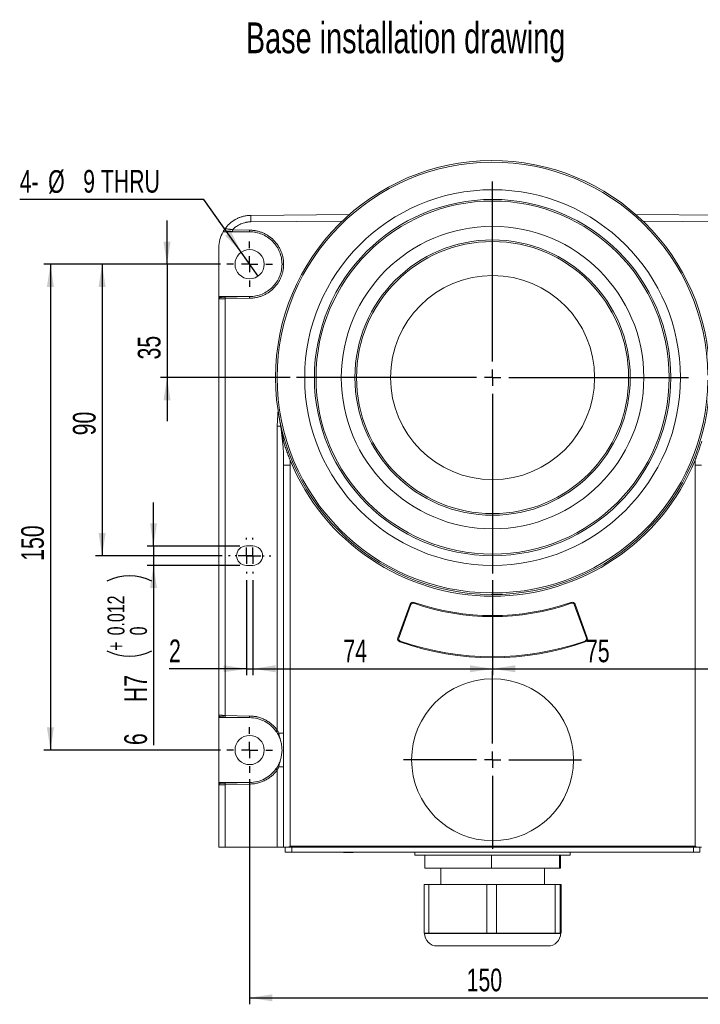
# Model space of a CAD drawing. Header units: millimetres. Extents: x 75 to 243, y 33 to 185.
# Tile 1 of 2: x 75 to 180, y 33 to 185. Entities that reach past the tile are written whole.
import ezdxf

# ---------------------------------------------------------------- set-up
doc = ezdxf.new("R2010")
doc.units = ezdxf.units.MM
doc.layers.add('图框', color=7, linetype='Continuous')
doc.styles.add('SLDTEXTSTYLE0', font='TXT', dxfattribs={"width": 0.7})
doc.dimstyles.new('SLDDIMSTYLE0', dxfattribs={"dimtxt": 3.5, "dimasz": 3.5, "dimexe": 0, "dimexo": 0.0625, "dimgap": 0.875, "dimtad": 0, "dimtih": 1, "dimtoh": 1, "dimlfac": 2, "dimrnd": 1e-09, "dimzin": 12, "dimdsep": 46, "dimtxsty": 'SLDTEXTSTYLE0', "dimblk1": 'NONE', "dimsah": 1, "dimcen": 0, "dimadec": 0, "dimazin": 3, "dimtfac": 1, "dimtmove": 0, "dimatfit": 3, "dimldrblk": 'NONE', "dimfxl": 0, "dimfrac": 2, "dimtolj": 1, "dimtzin": 12, "dimarcsym": 0})
doc.dimstyles.new('SLDDIMSTYLE1', dxfattribs={"dimtxt": 3.5, "dimasz": 3.5, "dimexe": 0, "dimexo": 0.0625, "dimgap": 0.875, "dimtad": 2, "dimlfac": 2, "dimrnd": 1e-09, "dimzin": 12, "dimdsep": 46, "dimtxsty": 'SLDTEXTSTYLE0', "dimsah": 1, "dimcen": 0.09, "dimadec": 0, "dimazin": 3, "dimtfac": 1, "dimtmove": 0, "dimatfit": 0, "dimfxl": 0, "dimfrac": 2, "dimtolj": 1, "dimtzin": 12, "dimarcsym": 0})
doc.dimstyles.new('SLDDIMSTYLE2', dxfattribs={"dimtxt": 3.5, "dimasz": 3.5, "dimexe": 0, "dimexo": 0.0625, "dimgap": 0.875, "dimtad": 2, "dimlfac": 2, "dimrnd": 1e-09, "dimzin": 12, "dimdsep": 46, "dimtxsty": 'SLDTEXTSTYLE0', "dimsah": 1, "dimcen": 0.09, "dimadec": 0, "dimazin": 3, "dimtfac": 1, "dimtofl": 0, "dimtmove": 0, "dimatfit": 3, "dimfxl": 0, "dimfrac": 2, "dimtolj": 1, "dimtzin": 12, "dimarcsym": 0})
doc.dimstyles.new('SLDDIMSTYLE3', dxfattribs={"dimtxt": 3.5, "dimasz": 3.5, "dimexe": 0, "dimexo": 0.0625, "dimgap": 0.875, "dimtad": 2, "dimdec": 3, "dimlfac": 2, "dimrnd": 1e-09, "dimzin": 12, "dimdsep": 46, "dimtxsty": 'SLDTEXTSTYLE0', "dimsah": 1, "dimcen": 0.09, "dimadec": 0, "dimazin": 3, "dimtol": 1, "dimtp": 0.012, "dimtfac": 1, "dimtdec": 3, "dimtmove": 0, "dimatfit": 0, "dimfxl": 0, "dimfrac": 2, "dimtolj": 1, "dimarcsym": 0})

# ---------------------------------------------------------------- blocks, each defined once
blk = doc.blocks.new('*D2')
at = {"layer": '图框', "color": 7}
for p, q in [((103.58, 157.21), (75.14, 157.21)), ((109.33, 149.06), (103.58, 157.21)), ((111.93, 145.37), (109.33, 149.06))]:
    blk.add_line(p, q, dxfattribs=at)
blk.add_solid([(109.33, 149.06), (107.75, 152.23), (106.87, 151.61)], dxfattribs=at)
at = {"layer": '图框', "color": 7, "char_height": 3.5, "attachment_point": 1, "style": 'SLDTEXTSTYLE0'}
for s, insert in [('4-', (75.14, 161.76, 27.52)), ('%%c', (79.53, 161.73, 27.52)), ('9 THRU', (84.94, 161.76, 27.52))]:
    blk.add_mtext(s, dxfattribs=dict(at, insert=insert))
blk = doc.blocks.new('_NONE')
blk = doc.blocks.new('*D3')
at = {"layer": '图框', "color": 7}
for p, q in [((97.88, 147.21), (97.88, 153.94)), ((106.12, 147.21), (96.88, 147.21)), ((97.88, 147.21), (97.88, 129.71)), ((116.88, 129.71), (96.88, 129.71)), ((97.88, 129.71), (97.88, 122.98))]:
    blk.add_line(p, q, dxfattribs=at)
for points in [[(97.88, 147.21), (98.42, 150.71), (97.34, 150.71)], [(97.88, 129.71), (97.34, 126.21), (98.42, 126.21)]]:
    blk.add_solid(points, dxfattribs=at)
at = {"layer": '图框', "color": 7, "insert": (93.37, 132.51, 27.52), "char_height": 3.5, "attachment_point": 1, "rotation": 90, "style": 'SLDTEXTSTYLE0'}
blk.add_mtext('35', dxfattribs=at)
blk = doc.blocks.new('*D4')
at = {"layer": '图框', "color": 7}
for p, q in [((106.12, 147.21), (86.86, 147.21)), ((87.86, 147.21), (87.86, 102.21)), ((106.38, 102.21), (86.86, 102.21))]:
    blk.add_line(p, q, dxfattribs=at)
for points in [[(87.86, 147.21), (87.32, 143.71), (88.4, 143.71)], [(87.86, 102.21), (88.4, 105.71), (87.32, 105.71)]]:
    blk.add_solid(points, dxfattribs=at)
at = {"layer": '图框', "color": 7, "insert": (83.35, 120.8, 27.52), "char_height": 3.5, "attachment_point": 1, "rotation": 90, "style": 'SLDTEXTSTYLE0'}
blk.add_mtext('90', dxfattribs=at)
blk = doc.blocks.new('*D5')
at = {"layer": '图框', "color": 7}
for p, q in [((106.12, 147.21), (78.88, 147.21)), ((79.88, 147.21), (79.88, 72.21)), ((106.12, 72.21), (78.88, 72.21))]:
    blk.add_line(p, q, dxfattribs=at)
for points in [[(79.88, 147.21), (79.34, 143.71), (80.42, 143.71)], [(79.88, 72.21), (80.42, 75.71), (79.34, 75.71)]]:
    blk.add_solid(points, dxfattribs=at)
at = {"layer": '图框', "color": 7, "insert": (75.37, 101.43, 27.52), "char_height": 3.5, "attachment_point": 1, "rotation": 90, "style": 'SLDTEXTSTYLE0'}
blk.add_mtext('150', dxfattribs=at)
blk = doc.blocks.new('*D6')
at = {"layer": '图框', "color": 7}
for p, q in [((95.79, 103.71), (95.79, 110.44)), ((109.13, 103.71), (94.79, 103.71)), ((95.79, 103.71), (95.79, 100.71)), ((109.13, 100.71), (94.79, 100.71)), ((95.79, 100.71), (95.79, 72.98))]:
    blk.add_line(p, q, dxfattribs=at)
for centre, start, end in [((92.08, 91.34), 63.4349, 116.5651), ((92.08, 94.46), 243.4349, 296.5651)]:
    blk.add_arc(centre, 7.76, start, end, dxfattribs=at)
for points in [[(95.79, 103.71), (96.33, 107.21), (95.26, 107.21)], [(95.79, 100.71), (95.26, 97.21), (96.33, 97.21)]]:
    blk.add_solid(points, dxfattribs=at)
at = {"layer": '图框', "color": 7, "attachment_point": 1, "rotation": 90, "style": 'SLDTEXTSTYLE0'}
for s, insert, char_height in [('0.012', (88.69, 89.92, 27.52), 2.625), ('0', (92.16, 89.92, 27.52), 2.62), ('+', (88.69, 87.52, 27.52), 2.62), ('H7', (91.28, 79.6, 27.52), 3.5), ('6', (91.28, 72.98, 27.52), 3.5)]:
    blk.add_mtext(s, dxfattribs=dict(at, insert=insert, char_height=char_height))
blk = doc.blocks.new('*D7')
at = {"layer": '图框', "color": 7}
for p, q in [((110.13, 98.46), (110.13, 83.76)), ((111.13, 98.46), (111.13, 83.76)), ((110.13, 84.76), (98.19, 84.76)), ((110.13, 84.76), (111.13, 84.76)), ((111.13, 84.76), (117.86, 84.76))]:
    blk.add_line(p, q, dxfattribs=at)
for points in [[(110.13, 84.76), (106.63, 85.3), (106.63, 84.22)], [(111.13, 84.76), (114.63, 84.22), (114.63, 85.3)]]:
    blk.add_solid(points, dxfattribs=at)
at = {"layer": '图框', "color": 7, "insert": (98.19, 89.27, 27.52), "char_height": 3.5, "attachment_point": 1, "style": 'SLDTEXTSTYLE0'}
blk.add_mtext('2', dxfattribs=at)
blk = doc.blocks.new('*D8')
at = {"layer": '图框', "color": 7}
for p, q in [((110.63, 67.71), (110.63, 32.96)), ((185.63, 67.71), (185.63, 32.96)), ((110.63, 33.96), (185.63, 33.96))]:
    blk.add_line(p, q, dxfattribs=at)
for points in [[(110.63, 33.96), (114.13, 33.42), (114.13, 34.5)], [(185.63, 33.96), (182.13, 34.5), (182.13, 33.42)]]:
    blk.add_solid(points, dxfattribs=at)
at = {"layer": '图框', "color": 7, "insert": (144.13, 38.47, 27.52), "char_height": 3.5, "attachment_point": 1, "style": 'SLDTEXTSTYLE0'}
blk.add_mtext('150', dxfattribs=at)
blk = doc.blocks.new('*D10')
at = {"layer": '图框', "color": 7}
for p, q in [((111.13, 98.46), (111.13, 83.76)), ((148.13, 98.46), (148.13, 83.76)), ((111.13, 84.76), (148.13, 84.76))]:
    blk.add_line(p, q, dxfattribs=at)
for points in [[(111.13, 84.76), (114.63, 84.22), (114.63, 85.3)], [(148.13, 84.76), (144.63, 85.3), (144.63, 84.22)]]:
    blk.add_solid(points, dxfattribs=at)
at = {"layer": '图框', "color": 7, "insert": (125.1, 89.27, 27.52), "char_height": 3.5, "attachment_point": 1, "style": 'SLDTEXTSTYLE0'}
blk.add_mtext('74', dxfattribs=at)
blk = doc.blocks.new('*D11')
at = {"layer": '图框', "color": 7}
for p, q in [((148.13, 98.46), (148.13, 83.76)), ((185.63, 98.46), (185.63, 83.76)), ((148.13, 84.76), (185.63, 84.76))]:
    blk.add_line(p, q, dxfattribs=at)
for points in [[(148.13, 84.76), (151.63, 84.22), (151.63, 85.3)], [(185.63, 84.76), (182.13, 85.3), (182.13, 84.22)]]:
    blk.add_solid(points, dxfattribs=at)
at = {"layer": '图框', "color": 7, "insert": (162.55, 89.27, 27.52), "char_height": 3.5, "attachment_point": 1, "style": 'SLDTEXTSTYLE0'}
blk.add_mtext('75', dxfattribs=at)
blk = doc.blocks.new('SW_CENTERMARKSYMBOL_0')
at = {"layer": '图框', "color": 0}
for p, q in [((0, 2.5), (0, 30.25)), ((-2.5, 0), (-30.25, 0)), ((0, 0), (-1.25, 0)), ((0, 0), (0, 1.25)), ((0, 0), (0, -1.25)), ((0, 0), (1.25, 0)), ((2.5, 0), (30.25, 0)), ((0, -2.5), (0, -30.25))]:
    blk.add_line(p, q, dxfattribs=at)
blk = doc.blocks.new('SW_CENTERMARKSYMBOL_1')
at = {"layer": '图框', "color": 0}
for p, q in [((0, 2.5), (0, 13.75)), ((-2.5, 0), (-13.75, 0)), ((0, 0), (-1.25, 0)), ((0, 0), (0, 1.25)), ((0, 0), (0, -1.25)), ((0, 0), (1.25, 0)), ((2.5, 0), (13.75, 0)), ((0, -2.5), (0, -13.75))]:
    blk.add_line(p, q, dxfattribs=at)
blk = doc.blocks.new('SW_CENTERMARKSYMBOL_2')
at = {"layer": '图框', "color": 0}
for p, q in [((0, 2.5), (0, 3.51)), ((-2.5, 0), (-3.51, 0)), ((0, 0), (-1.25, 0)), ((0, 0), (0, 1.25)), ((0, 0), (0, -1.25)), ((0, 0), (1.25, 0)), ((2.5, 0), (3.51, 0)), ((0, -2.5), (0, -3.51))]:
    blk.add_line(p, q, dxfattribs=at)
blk = doc.blocks.new('SW_CENTERMARKSYMBOL_4')
at = {"layer": '图框', "color": 0}
for p, q in [((0, 2.5), (0, 3.51)), ((-2.5, 0), (-3.51, 0)), ((0, 0), (-1.25, 0)), ((0, 0), (0, 1.25)), ((0, 0), (0, -1.25)), ((0, 0), (1.25, 0)), ((2.5, 0), (3.51, 0)), ((0, -2.5), (0, -3.51))]:
    blk.add_line(p, q, dxfattribs=at)
blk = doc.blocks.new('SW_CENTERMARKSYMBOL_7')
at = {"layer": '图框', "color": 0}
for p, q in [((0, 2.5), (0, 2.75)), ((-2.5, 0), (-2.75, 0)), ((0, 0), (-1.25, 0)), ((0, 0), (0, 1.25)), ((0, 0), (0, -1.25)), ((0, 0), (1.25, 0)), ((2.5, 0), (2.75, 0)), ((0, -2.5), (0, -2.75))]:
    blk.add_line(p, q, dxfattribs=at)
blk = doc.blocks.new('SW_CENTERMARKSYMBOL_8')
at = {"layer": '图框', "color": 0}
for p, q in [((0, 2.5), (0, 2.75)), ((-2.5, 0), (-2.75, 0)), ((0, 0), (-1.25, 0)), ((0, 0), (0, 1.25)), ((0, 0), (0, -1.25)), ((0, 0), (1.25, 0)), ((2.5, 0), (2.75, 0)), ((0, -2.5), (0, -2.75))]:
    blk.add_line(p, q, dxfattribs=at)

msp = doc.modelspace()

# ---------------------------------------------------------------- linework, layer by layer
at = {"color": 8, "linetype": 'Continuous', "lineweight": 15}
for p, q in [((125.03167, 153.88064), (110.82531, 153.75666)), ((185.43003, 153.75666), (171.3276, 153.87973)), ((114.89512, 122.21337), (115.02764, 124.82818)), ((115.42546, 122.21337), (114.89512, 122.21337)), ((137.62767, 43.91337), (158.62767, 43.91337))]:
    msp.add_line(p, q, dxfattribs=at)
at = {"color": 7, "linetype": 'Continuous', "lineweight": 15}
for p, q in [((110.83404, 154.75662), (126.02728, 154.88921)), ((170.22805, 154.88921), (185.4213, 154.75662)), ((106.56846, 152.21337), (110.6275, 152.21337)), ((107.97799, 152.28275), (110.62767, 152.21337)), ((107.98018, 152.53267), (110.62662, 152.46336)), ((105.87767, 142.21337), (105.87767, 149.75681)), ((115.8733, 147.21337), (115.62767, 147.21337)), ((105.87767, 77.21337), (105.87767, 142.21337)), ((105.91846, 142.21337), (105.87767, 142.21337)), ((105.91846, 142.21337), (105.91846, 141.84625)), ((110.6275, 142.21337), (105.91846, 142.21337)), ((110.62767, 142.21337), (106.85803, 142.11466)), ((110.62662, 141.96337), (106.86022, 141.86474)), ((106.86022, 77.56199), (106.86022, 141.86474)), ((114.89512, 75.26527), (114.89512, 122.21337)), ((115.87767, 116.21568), (115.87767, 57.21337)), ((115.87767, 116.21568), (116.87767, 116.21568)), ((116.87767, 57.36336), (116.87767, 116.21568)), ((179.37767, 116.21568), (179.37767, 57.36336)), ((179.37767, 116.21568), (180.37767, 116.21568)), ((110.12767, 103.71337), (111.12767, 103.71337)), ((111.12767, 100.71337), (110.12767, 100.71337)), ((135.38857, 94.71297), (133.50731, 89.54425)), ((135.52952, 94.66167), (133.64826, 89.49295)), ((135.52952, 94.66167), (135.38857, 94.71297)), ((135.97369, 94.87243), (136.0231, 95.01406)), ((160.23224, 95.01406), (160.28164, 94.87243)), ((160.86677, 94.71297), (160.72582, 94.66167)), ((162.60708, 89.49295), (160.72582, 94.66167)), ((162.74803, 89.54425), (160.86677, 94.71297)), ((133.64826, 89.49295), (133.50731, 89.54425)), ((133.8613, 89.04298), (133.81165, 88.90143)), ((162.39404, 89.04298), (162.44369, 88.90143)), ((162.60708, 89.49295), (162.74803, 89.54425)), ((105.91846, 77.58049), (105.91846, 77.21337)), ((106.86022, 77.56199), (110.62985, 77.4633)), ((105.87767, 67.21337), (105.87767, 77.21337)), ((105.91846, 77.21337), (110.6275, 77.21337)), ((106.85803, 77.31208), (110.62767, 77.21337)), ((115.87767, 74.81891), (115.12392, 74.81891)), ((114.89512, 57.21337), (114.89512, 69.16147)), ((115.12392, 69.60783), (115.87767, 69.60783)), ((105.87767, 57.21337), (105.87767, 67.21337)), ((105.91846, 67.21337), (105.91846, 66.84625)), ((110.6275, 67.21337), (105.91846, 67.21337)), ((110.62767, 67.21337), (106.85803, 67.11466)), ((110.62985, 66.96343), (106.86022, 66.86474)), ((106.86022, 57.21337), (106.86022, 66.86474)), ((106.86022, 57.21337), (105.87767, 57.21337)), ((114.89512, 57.21337), (106.86022, 57.21337)), ((115.87767, 57.21337), (114.89512, 57.21337)), ((116.66429, 57.21337), (115.87767, 57.21337)), ((116.12767, 57.21337), (116.12767, 56.46337)), ((116.12767, 56.46337), (117.12767, 56.46337)), ((179.59105, 57.21337), (116.66429, 57.21337)), ((179.37767, 57.36336), (116.87767, 57.36336)), ((117.12767, 56.46337), (117.12767, 57.21337)), ((117.12767, 56.46337), (179.12767, 56.46337)), ((125.12767, 56.41337), (125.12767, 56.46337)), ((125.12767, 56.41337), (126.62767, 56.41337)), ((126.62767, 56.46337), (126.62767, 56.41337)), ((136.12767, 56.46337), (136.12767, 55.96337)), ((160.12767, 55.96337), (160.12767, 56.46337)), ((179.12767, 57.21337), (179.12767, 56.46337)), ((179.12767, 56.46337), (180.12767, 56.46337)), ((180.37767, 57.21337), (179.59105, 57.21337)), ((180.12767, 57.21337), (180.12767, 56.46337)), ((136.12767, 55.96337), (137.6583, 55.96337)), ((137.6583, 55.96337), (147.97179, 55.96337)), ((137.6583, 55.96337), (137.6583, 53.96337)), ((147.97179, 55.96337), (158.44116, 55.96337)), ((147.97179, 53.96337), (147.97179, 55.96337)), ((158.44116, 55.96337), (160.12767, 55.96337)), ((158.44116, 53.96337), (158.44116, 55.96337)), ((158.59703, 53.96337), (158.59703, 55.96337)), ((147.97179, 53.96337), (137.6583, 53.96337)), ((140.12767, 53.96337), (140.12767, 51.46337)), ((158.44116, 53.96337), (147.97179, 53.96337)), ((156.12767, 51.46337), (156.12767, 53.96337)), ((158.59703, 53.96337), (158.44116, 53.96337)), ((137.56106, 43.96337), (137.56106, 51.46337)), ((138.29412, 51.46337), (137.56106, 51.46337)), ((138.29412, 43.96337), (138.29412, 51.46337)), ((147.22587, 51.46337), (138.29412, 51.46337)), ((147.22587, 43.96337), (147.22587, 51.46337)), ((148.72574, 51.46337), (147.22587, 51.46337)), ((148.72574, 43.96337), (148.72574, 51.46337)), ((157.79248, 51.46337), (148.72574, 51.46337)), ((157.79248, 43.96337), (157.79248, 51.46337)), ((158.55929, 51.46337), (157.79248, 51.46337)), ((158.55929, 43.96337), (158.55929, 51.46337)), ((158.69428, 51.46337), (158.55929, 51.46337)), ((158.69428, 43.96337), (158.69428, 51.46337)), ((137.56106, 43.96337), (138.29412, 43.96337)), ((137.62767, 43.96337), (137.62767, 43.91337)), ((138.29412, 43.96337), (142.75999, 43.96337)), ((142.75999, 43.96337), (147.22587, 43.96337)), ((147.22587, 43.96337), (148.72574, 43.96337)), ((148.72574, 43.96337), (153.25911, 43.96337)), ((153.25911, 43.96337), (157.79248, 43.96337)), ((157.79248, 43.96337), (158.55929, 43.96337)), ((158.55929, 43.96337), (158.62678, 43.96337)), ((158.62678, 43.96337), (158.69428, 43.96337)), ((158.62767, 43.91337), (158.62767, 43.96337))]:
    msp.add_line(p, q, dxfattribs=at)
for centre, radius in [((148.12767, 129.71337), 29), ((148.12767, 129.71337), 27.5), ((148.12767, 129.71337), 27.25), ((148.12767, 129.71337), 23.35), ((148.12767, 129.71337), 21.25), ((148.12767, 129.71337), 21), ((110.62767, 147.21337), 2.25524), ((148.12767, 129.71337), 15.75679), ((148.12767, 70.71337), 12.5), ((110.62767, 72.21337), 2.25524)]:
    msp.add_circle(centre, radius, dxfattribs=at)
for centre, radius, start, end in [((148.12767, 129.71337), 33.5, 0.6413841, 359.3586159), ((148.12767, 129.71337), 33.25, 0.6462067, 359.3537933), ((125.15935, 154.13156), 14.33894, 177.5015813, 181.4982112), ((110.87767, 149.75681), 5, 150.5731999, 180), ((111.56477, 152.37644), 3.588, 177.5045078, 181.4962544), ((110.4408, 142.02098), 3.58399, 178.5023569, 182.4985851), ((75.87767, 116.21568), 40, 0, 10.5819667), ((75.87767, 116.21568), 40.13397, 5.2246731, 7.4241143), ((148.12767, 129.71337), 33.75, 202.1592704, 337.8407296), ((110.12767, 102.21337), 1.5, 90, 270), ((111.12767, 102.21337), 1.5, 270, 90), ((135.85841, 94.54196), 0.5, 70.769094, 160), ((135.85841, 94.54196), 0.35, 70.769094, 160), ((148.12767, 129.71337), 36.9, 250.769094, 289.230906), ((148.12767, 129.71337), 36.75, 250.769094, 289.230906), ((160.39692, 94.54196), 0.5, 20, 109.230906), ((160.39692, 94.54196), 0.35, 20, 109.230906), ((133.97715, 89.37325), 0.5, 160, 250.6701414), ((133.97715, 89.37325), 0.35, 160, 250.6701414), ((148.12767, 129.71337), 43.25, 250.6701414, 289.3298586), ((148.12767, 129.71337), 43.1, 250.6701414, 289.3298586), ((162.27818, 89.37325), 0.35, 289.3298586, 20), ((162.27818, 89.37325), 0.5, 289.3298586, 20), ((110.44085, 77.40575), 3.58404, 177.5014363, 181.4976254), ((118.36436, 70.30453), 6.05348, 124.9666003, 127.2995345), ((118.36436, 74.12221), 6.05348, 232.7004655, 235.0333997), ((110.44085, 67.02099), 3.58404, 178.5023746, 182.4985637), ((139.57767, 43.91337), 1.95, 180, 270), ((156.67767, 43.91337), 1.95, 270, 0)]:
    msp.add_arc(centre, radius, start, end, dxfattribs=at)
for points, knots in [([(106.52275, 152.21337), (106.5495, 152.25978), (106.60334, 152.35318), (106.69031, 152.49074), (106.78255, 152.62723), (106.88052, 152.76216), (106.98417, 152.89533), (107.09357, 153.02644), (107.20875, 153.15521), (107.32972, 153.28135), (107.45649, 153.40456), (107.58904, 153.52453), (107.72736, 153.64096), (107.8714, 153.75351), (108.0211, 153.86187), (108.1764, 153.96572), (108.33123, 154.06104), (108.48842, 154.1502), (108.65116, 154.23506), (108.82938, 154.31953), (109.02353, 154.40202), (109.23391, 154.48079), (109.46077, 154.55394), (109.70417, 154.61944), (109.96405, 154.6752), (110.24013, 154.71855), (110.53188, 154.74865), (110.73179, 154.75392), (110.83404, 154.75662)], [0, 0, 0, 0, 0.030654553, 0.061691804, 0.093111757, 0.124914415, 0.157099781, 0.189667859, 0.22261865, 0.255952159, 0.289668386, 0.323767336, 0.35824901, 0.39311341, 0.428360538, 0.463990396, 0.500002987, 0.53239389, 0.567397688, 0.605014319, 0.645243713, 0.688085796, 0.733540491, 0.781607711, 0.83228737, 0.885579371, 0.941483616, 1, 1, 1, 1]), ([(110.82531, 153.75666), (110.78147, 153.75585), (110.6939, 153.75423), (110.56284, 153.74639), (110.43229, 153.73458), (110.30224, 153.71841), (110.1727, 153.698), (109.9555, 153.65645), (109.65369, 153.57766), (109.27707, 153.43745), (108.91605, 153.26033), (108.61421, 153.0724), (108.36666, 152.88794), (108.16611, 152.71837), (108.04224, 152.59465), (107.98018, 152.53267)], [0, 0, 0, 0, 0.041369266, 0.082636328, 0.123845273, 0.165040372, 0.206265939, 0.247566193, 0.373671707, 0.500026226, 0.62612675, 0.752480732, 0.834880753, 0.917268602, 1, 1, 1, 1]), ([(106.52275, 152.21337), (106.5231, 152.21337), (106.52381, 152.21338), (106.52952, 152.21339), (106.5387, 152.21339), (106.55134, 152.21338), (106.56275, 152.21337), (106.56846, 152.21337)], [0, 0, 0, 0, 0.198361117, 0.397753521, 0.597970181, 0.798793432, 1, 1, 1, 1]), ([(106.88321, 152.69837), (106.855, 152.65931), (106.79859, 152.5812), (106.71838, 152.46091), (106.64114, 152.33858), (106.5927, 152.25512), (106.56846, 152.21337)], [0, 0, 0, 0, 0.249835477, 0.499639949, 0.74962456, 1, 1, 1, 1]), ([(106.88319, 152.69838), (106.87669, 152.68874), (106.86365, 152.66937), (106.84962, 152.63716), (106.84017, 152.6036), (106.83434, 152.55774), (106.83977, 152.49951), (106.86605, 152.43469), (106.90945, 152.37966), (106.96487, 152.33932), (107.02975, 152.31239), (107.07591, 152.30803), (107.10023, 152.30574)], [0, 0, 0, 0, 0.062848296, 0.126202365, 0.189223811, 0.25104614, 0.375739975, 0.500987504, 0.624639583, 0.750221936, 0.868423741, 1, 1, 1, 1]), ([(106.88323, 152.69835), (106.89083, 152.6973), (106.90614, 152.69518), (106.93548, 152.69114), (106.96955, 152.68641), (107.00867, 152.68093), (107.07239, 152.67197), (107.17141, 152.65804), (107.31146, 152.63763), (107.46822, 152.61441), (107.62852, 152.58959), (107.80134, 152.56245), (107.91718, 152.54316), (107.98018, 152.53267)], [0, 0, 0, 0, 0.048908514, 0.098536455, 0.148824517, 0.199705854, 0.251108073, 0.373138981, 0.501083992, 0.621470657, 0.750874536, 0.86453322, 1, 1, 1, 1]), ([(107.10023, 152.30574), (107.13878, 152.30473), (107.1925, 152.30332), (107.31985, 152.29999), (107.39315, 152.29807), (107.5495, 152.29397), (107.63331, 152.29178), (107.8034, 152.28732), (107.89002, 152.28505), (107.97799, 152.28275)], [0, 0, 0, 0, 0.25, 0.25, 0.5, 0.5, 0.75, 0.75, 1, 1, 1, 1]), ([(110.62662, 152.46336), (110.62647, 152.45179), (110.62619, 152.42862), (110.62591, 152.39462), (110.62574, 152.36229), (110.62568, 152.33252), (110.6257, 152.30602), (110.62579, 152.28319), (110.62593, 152.26417), (110.62611, 152.24885), (110.62632, 152.23694), (110.62653, 152.22805), (110.62676, 152.22172), (110.62699, 152.21749), (110.62721, 152.21493), (110.62743, 152.21359), (110.62759, 152.21344), (110.62767, 152.21336)], [0, 0, 0, 0, 0.088408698, 0.177031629, 0.264750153, 0.350481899, 0.433248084, 0.512224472, 0.5867703, 0.656434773, 0.720945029, 0.780181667, 0.834148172, 0.882939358, 0.926712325, 0.965661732, 1, 1, 1, 1]), ([(110.62662, 152.46336), (110.68009, 152.46285), (110.78692, 152.46182), (110.94688, 152.45413), (111.10636, 152.44192), (111.26534, 152.42477), (111.42383, 152.40279), (111.69614, 152.35654), (112.07891, 152.26622), (112.56766, 152.09922), (113.04447, 151.88193), (113.66142, 151.5212), (114.36331, 150.95104), (114.93288, 150.24898), (115.29327, 149.63183), (115.51019, 149.15513), (115.67698, 148.66604), (115.77938, 148.23138), (115.83733, 147.85276), (115.86764, 147.53383), (115.87142, 147.32031), (115.8733, 147.21337)], [0, 0, 0, 0, 0.019473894, 0.038906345, 0.058315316, 0.077718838, 0.097134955, 0.116581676, 0.178305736, 0.240118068, 0.304411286, 0.368796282, 0.500030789, 0.631261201, 0.695545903, 0.759928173, 0.821638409, 0.88344871, 0.922258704, 0.961060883, 1, 1, 1, 1]), ([(110.62767, 152.21336), (111.28227, 152.21329), (111.93643, 152.08328), (113.14573, 151.58225), (113.70043, 151.21173), (114.62597, 150.28608), (114.99662, 149.73147), (115.49751, 148.5221), (115.62767, 147.86799), (115.62767, 147.21337)], [0, 0, 0, 0, 0.25, 0.25, 0.5, 0.5, 0.75, 0.75, 1, 1, 1, 1]), ([(115.8733, 147.21337), (115.87282, 147.15989), (115.87186, 147.05306), (115.86427, 146.89309), (115.85216, 146.7336), (115.83511, 146.57461), (115.81323, 146.41611), (115.76715, 146.14378), (115.67707, 145.76094), (115.51038, 145.27209), (115.2934, 144.79514), (114.93304, 144.17796), (114.36331, 143.4757), (113.66162, 142.9057), (113.0447, 142.54492), (112.56815, 142.3277), (112.07916, 142.16061), (111.64457, 142.05794), (111.26599, 141.99975), (110.94707, 141.96923), (110.73356, 141.96533), (110.62662, 141.96337)], [0, 0, 0, 0, 0.019471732, 0.038901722, 0.058307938, 0.077708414, 0.097121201, 0.116564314, 0.178279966, 0.240084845, 0.304371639, 0.368751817, 0.49998223, 0.631216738, 0.695506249, 0.759894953, 0.821612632, 0.883431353, 0.922247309, 0.961055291, 1, 1, 1, 1]), ([(115.62767, 147.21337), (115.62767, 146.55875), (115.49751, 145.90463), (114.99662, 144.69527), (114.62597, 144.14065), (113.70043, 143.21501), (113.14573, 142.84448), (111.93643, 142.34345), (111.28227, 142.21344), (110.62767, 142.21337)], [0, 0, 0, 0, 0.25, 0.25, 0.5, 0.5, 0.75, 0.75, 1, 1, 1, 1]), ([(106.17737, 142.09683), (106.16562, 142.09611), (106.14224, 142.09468), (106.10811, 142.08721), (106.07577, 142.07611), (106.046, 142.06151), (106.01937, 142.04417), (105.98647, 142.01671), (105.95184, 141.97392), (105.92383, 141.91246), (105.92024, 141.86815), (105.91846, 141.84625)], [0, 0, 0, 0, 0.0884970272, 0.17618051, 0.2621138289, 0.3453928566, 0.425204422, 0.5008738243, 0.6673314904, 0.8355806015, 1, 1, 1, 1]), ([(106.86022, 141.86474), (106.83582, 141.86426), (106.78751, 141.86332), (106.7163, 141.86195), (106.64736, 141.86064), (106.581, 141.85938), (106.51743, 141.85818), (106.45685, 141.85703), (106.39941, 141.85594), (106.3452, 141.8549), (106.29431, 141.85392), (106.24677, 141.853), (106.2026, 141.85213), (106.16176, 141.85132), (106.12421, 141.85056), (106.0899, 141.84986), (106.05872, 141.84921), (106.03058, 141.84862), (106.00537, 141.84808), (105.98295, 141.8476), (105.96317, 141.84718), (105.94594, 141.84681), (105.93094, 141.8465), (105.92257, 141.84633), (105.91846, 141.84625)], [0, 0, 0, 0, 0.057816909, 0.114456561, 0.169918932, 0.224203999, 0.277311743, 0.329242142, 0.37999518, 0.429570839, 0.477969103, 0.525189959, 0.571233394, 0.616099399, 0.659787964, 0.702299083, 0.743632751, 0.783788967, 0.822767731, 0.860569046, 0.897192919, 0.932639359, 0.96690838, 1, 1, 1, 1]), ([(106.85803, 142.11466), (106.71242, 142.11084), (106.56824, 142.10707), (106.32788, 142.10077), (106.23291, 142.09829), (106.17737, 142.09683)], [0, 0, 0, 0, 0.5, 0.5, 1, 1, 1, 1]), ([(110.62662, 141.96337), (110.62647, 141.97521), (110.62617, 141.99852), (110.62583, 142.03221), (110.62558, 142.06353), (110.62544, 142.09209), (110.62539, 142.11761), (110.62543, 142.13995), (110.62564, 142.17311), (110.6263, 142.2047), (110.62722, 142.21336), (110.62767, 142.21337), (110.62767, 142.21337)], [0, 0, 0, 0, 0.090636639, 0.178338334, 0.263104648, 0.34493516, 0.42382947, 0.499787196, 0.572807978, 0.804026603, 0.999854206, 1, 1, 1, 1]), ([(116.87048, 116.98346), (116.77212, 117.22498), (116.67711, 117.46626), (116.4934, 117.94891), (116.4047, 118.19027), (116.2334, 118.67325), (116.15065, 118.91537), (115.99233, 119.39607), (115.91663, 119.63508), (115.8449, 119.87034)], [0, 0, 0, 0, 0.25, 0.25, 0.5, 0.5, 0.75, 0.75, 1, 1, 1, 1]), ([(180.41044, 119.87034), (180.33859, 119.63468), (180.263, 119.39607), (180.10524, 118.91703), (180.02302, 118.67641), (179.8518, 118.19349), (179.7626, 117.95068), (179.57829, 117.4664), (179.48313, 117.22476), (179.38486, 116.98346)], [0, 0, 0, 0, 0.25, 0.25, 0.5, 0.5, 0.75, 0.75, 1, 1, 1, 1]), ([(105.91846, 77.58049), (105.9257, 77.58034), (105.94063, 77.58004), (105.97033, 77.5794), (106.007, 77.57861), (106.05182, 77.57767), (106.10523, 77.57656), (106.16778, 77.57529), (106.23979, 77.57387), (106.32142, 77.57229), (106.41261, 77.57054), (106.51302, 77.56864), (106.62204, 77.56658), (106.73866, 77.56436), (106.81922, 77.56279), (106.86022, 77.56199)], [0, 0, 0, 0, 0.056698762, 0.116768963, 0.180210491, 0.247023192, 0.317206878, 0.390761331, 0.467686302, 0.547981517, 0.631646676, 0.718681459, 0.809085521, 0.902858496, 1, 1, 1, 1]), ([(106.17737, 77.3299), (106.16347, 77.33087), (106.13628, 77.33277), (106.09701, 77.34236), (106.06038, 77.35694), (106.02648, 77.37698), (105.99313, 77.40386), (105.96219, 77.43903), (105.93772, 77.48249), (105.9216, 77.53033), (105.91952, 77.5636), (105.91846, 77.58049)], [0, 0, 0, 0, 0.104626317, 0.20485011, 0.302694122, 0.400329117, 0.499939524, 0.624025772, 0.75018397, 0.873124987, 1, 1, 1, 1]), ([(106.17737, 77.3299), (106.23291, 77.32845), (106.32788, 77.32596), (106.56824, 77.31967), (106.71242, 77.31589), (106.85803, 77.31208)], [0, 0, 0, 0, 0.5, 0.5, 1, 1, 1, 1]), ([(110.62985, 77.46331), (110.62955, 77.45119), (110.62892, 77.42636), (110.62816, 77.38911), (110.62749, 77.35225), (110.62695, 77.3173), (110.62638, 77.28067), (110.62616, 77.24592), (110.62661, 77.21876), (110.62731, 77.21518), (110.62767, 77.21337)], [0, 0, 0, 0, 0.092689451, 0.190048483, 0.291230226, 0.395131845, 0.500449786, 0.656777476, 0.825902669, 1, 1, 1, 1]), ([(110.62767, 77.21337), (111.0237, 77.21336), (111.41969, 77.1661), (112.18948, 76.97966), (112.56323, 76.84051), (113.2675, 76.47811), (113.598, 76.2549), (114.19718, 75.73691), (114.46584, 75.44218), (114.69606, 75.11994)], [0, 0, 0, 0, 0.25, 0.25, 0.5, 0.5, 0.75, 0.75, 1, 1, 1, 1]), ([(110.62985, 77.46331), (110.6812, 77.4628), (110.78376, 77.46179), (110.93729, 77.45463), (111.09028, 77.44332), (111.24271, 77.42747), (111.39458, 77.40718), (111.5459, 77.38242), (111.69667, 77.3532), (112.00192, 77.28479), (112.45507, 77.14726), (113.0338, 76.89138), (113.57832, 76.56846), (113.99374, 76.24796), (114.29896, 75.96637), (114.51161, 75.74523), (114.71212, 75.51248), (114.83403, 75.34779), (114.89512, 75.26527)], [0, 0, 0, 0, 0.030923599, 0.061763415, 0.092545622, 0.123296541, 0.154042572, 0.184810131, 0.215625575, 0.246515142, 0.373192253, 0.500025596, 0.626697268, 0.753529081, 0.815164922, 0.876647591, 0.938188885, 1, 1, 1, 1]), ([(115.40084, 73.70228), (115.32339, 73.95055), (115.22483, 74.19729), (114.99002, 74.67096), (114.85372, 74.89927), (114.69606, 75.11994)], [0, 0, 0, 0, 0.5, 0.5, 1, 1, 1, 1]), ([(115.40084, 73.70228), (115.38218, 73.76214), (115.34446, 73.88319), (115.2899, 74.06729), (115.23122, 74.28472), (115.18252, 74.49809), (115.14647, 74.68667), (115.13037, 74.7812), (115.12395, 74.81891)], [0, 0, 0, 0, 0.1632758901, 0.3301735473, 0.5001789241, 0.7501850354, 0.9003365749, 1, 1, 1, 1]), ([(115.40084, 70.72445), (115.55209, 71.20934), (115.62735, 71.70466), (115.62775, 72.33667), (115.62298, 72.4639), (115.60396, 72.71584), (115.58971, 72.84101), (115.53294, 73.21418), (115.47646, 73.45984), (115.40084, 73.70228)], [0, 0, 0, 0, 0.5, 0.5, 0.625, 0.625, 0.75, 0.75, 1, 1, 1, 1]), ([(114.69606, 69.3068), (114.85372, 69.52747), (114.99002, 69.75578), (115.22483, 70.22944), (115.32339, 70.47619), (115.40084, 70.72445)], [0, 0, 0, 0, 0.5, 0.5, 1, 1, 1, 1]), ([(115.12395, 69.60782), (115.13037, 69.64555), (115.14648, 69.7401), (115.18253, 69.92869), (115.23839, 70.17343), (115.3156, 70.45076), (115.37271, 70.63414), (115.40084, 70.72445)], [0, 0, 0, 0, 0.099697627, 0.249882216, 0.499854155, 0.753699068, 1, 1, 1, 1]), ([(114.69606, 69.3068), (114.46584, 68.98455), (114.19718, 68.68982), (113.598, 68.17183), (113.2675, 67.94862), (112.56323, 67.58622), (112.18948, 67.44708), (111.41969, 67.26063), (111.0237, 67.21338), (110.62767, 67.21337)], [0, 0, 0, 0, 0.25, 0.25, 0.5, 0.5, 0.75, 0.75, 1, 1, 1, 1]), ([(114.89512, 69.16147), (114.86491, 69.11994), (114.80457, 69.037), (114.70963, 68.91612), (114.61165, 68.7981), (114.51028, 68.68316), (114.40562, 68.57125), (114.29764, 68.46238), (114.18635, 68.35655), (113.95349, 68.14766), (113.57851, 67.85843), (113.03428, 67.5356), (112.45531, 67.27954), (111.95322, 67.12722), (111.54678, 67.04207), (111.24328, 66.99722), (110.93737, 66.969), (110.73251, 66.96529), (110.62985, 66.96343)], [0, 0, 0, 0, 0.030920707, 0.061757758, 0.092537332, 0.123285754, 0.15402943, 0.184794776, 0.215608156, 0.246495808, 0.373168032, 0.499999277, 0.626673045, 0.753509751, 0.815149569, 0.876636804, 0.938183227, 1, 1, 1, 1]), ([(105.91846, 66.84625), (105.91937, 66.85991), (105.92114, 66.88671), (105.93127, 66.92538), (105.94691, 66.96142), (105.96862, 66.99468), (105.99685, 67.02655), (106.03396, 67.0553), (106.07779, 67.07755), (106.12652, 67.09259), (106.15985, 67.09537), (106.17737, 67.09683)], [0, 0, 0, 0, 0.102929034, 0.201863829, 0.299260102, 0.397688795, 0.499642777, 0.61858582, 0.748842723, 0.867950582, 1, 1, 1, 1]), ([(106.85803, 67.11466), (106.71242, 67.11084), (106.56824, 67.10707), (106.32788, 67.10077), (106.23291, 67.09829), (106.17737, 67.09683)], [0, 0, 0, 0, 0.5, 0.5, 1, 1, 1, 1]), ([(110.62767, 67.21337), (110.62653, 67.21335), (110.6261, 67.1864), (110.6269, 67.09387), (110.62814, 67.02885), (110.62985, 66.96343)], [0, 0, 0, 0, 0.5, 0.5, 1, 1, 1, 1]), ([(106.86022, 66.86474), (106.83582, 66.86426), (106.78751, 66.86332), (106.7163, 66.86195), (106.64736, 66.86064), (106.581, 66.85938), (106.51743, 66.85818), (106.45685, 66.85703), (106.39941, 66.85594), (106.3452, 66.8549), (106.29431, 66.85392), (106.24677, 66.853), (106.2026, 66.85213), (106.16176, 66.85132), (106.12421, 66.85056), (106.0899, 66.84986), (106.05872, 66.84921), (106.03058, 66.84862), (106.00537, 66.84808), (105.98295, 66.8476), (105.96317, 66.84718), (105.94594, 66.84681), (105.93094, 66.8465), (105.92257, 66.84633), (105.91846, 66.84625)], [0, 0, 0, 0, 0.057816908, 0.114456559, 0.169918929, 0.224203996, 0.277311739, 0.329242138, 0.379995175, 0.429570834, 0.477969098, 0.525189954, 0.571233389, 0.616099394, 0.659787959, 0.702299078, 0.743632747, 0.783788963, 0.822767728, 0.860569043, 0.897192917, 0.932639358, 0.96690838, 1, 1, 1, 1]), ([(116.87767, 57.36337), (116.84216, 57.33826), (116.80589, 57.31261), (116.73478, 57.26255), (116.69945, 57.23778), (116.66429, 57.21337)], [0, 0, 0, 0, 0.5, 0.5, 1, 1, 1, 1]), ([(179.37767, 57.36337), (179.41318, 57.33826), (179.44944, 57.31261), (179.52056, 57.26255), (179.55589, 57.23778), (179.59105, 57.21337)], [0, 0, 0, 0, 0.5, 0.5, 1, 1, 1, 1]), ([(139.57766, 41.96337), (139.57766, 41.96337), (139.63186, 41.96337), (139.84664, 41.96337), (140.0072, 41.96337), (140.42862, 41.96337), (140.68947, 41.96337), (141.30162, 41.96337), (141.6529, 41.96337), (142.43263, 41.96337), (142.86106, 41.96337), (143.7789, 41.96337), (144.26829, 41.96337), (145.28955, 41.96337), (145.8214, 41.96337), (146.90748, 41.96337), (147.46169, 41.96337), (148.01661, 41.96337)], [0, 0, 0, 0, 0.125, 0.125, 0.25, 0.25, 0.375, 0.375, 0.5, 0.5, 0.625, 0.625, 0.75, 0.75, 0.875, 0.875, 1, 1, 1, 1]), ([(156.67767, 41.96337), (156.67767, 41.96337), (155.7615, 41.96337), (152.50658, 41.96337), (150.30319, 41.96337), (148.01661, 41.96337)], [0, 0, 0, 0, 0.5, 0.5, 1, 1, 1, 1])]:
    msp.add_open_spline(points, degree=3, knots=knots, dxfattribs=at)
for points in [[(116.87048, 116.98346), (116.87535, 116.72335), (116.87767, 116.47583), (116.87767, 116.21568)], [(179.37767, 116.21568), (179.37767, 116.47583), (179.37999, 116.72335), (179.38486, 116.98346)], [(105.91846, 77.21337), (105.89145, 77.21337), (105.87767, 77.21337), (105.87767, 77.21337)], [(115.12395, 74.81891), (115.05441, 74.97101), (114.97831, 75.11971), (114.89512, 75.26527)], [(114.89512, 69.16147), (114.97831, 69.30702), (115.05441, 69.45573), (115.12395, 69.60782)], [(105.87767, 67.21337), (105.87767, 67.21337), (105.89145, 67.21337), (105.91846, 67.21337)]]:
    msp.add_open_spline(points, degree=3, dxfattribs=at)

# ---------------------------------------------------------------- block references
at = {"layer": '图框', "color": 7}
for name, p in [('SW_CENTERMARKSYMBOL_0', (148.12767, 129.71337)), ('SW_CENTERMARKSYMBOL_2', (110.62767, 147.21337)), ('SW_CENTERMARKSYMBOL_7', (110.12767, 102.21337)), ('SW_CENTERMARKSYMBOL_8', (111.12767, 102.21337)), ('SW_CENTERMARKSYMBOL_1', (148.12767, 70.71337)), ('SW_CENTERMARKSYMBOL_4', (110.62767, 72.21337))]:
    msp.add_blockref(name, p, dxfattribs=at)

# ---------------------------------------------------------------- texts
at = {"layer": '图框', "color": 7, "insert": (110.03898, 184.55162), "char_height": 4.7625, "attachment_point": 1, "style": 'SLDTEXTSTYLE0'}
msp.add_mtext('Base installation drawing', dxfattribs=at)

# ---------------------------------------------------------------- dimensions: what is measured, and where the dimension line sits
at = {"layer": '图框', "color": 7}
dim = msp.add_diameter_dim_2p(p1=(111.92676, 145.36988), p2=(109.32857, 149.05685), text='4-%%c9 THRU', dimstyle='SLDDIMSTYLE0', dxfattribs=at)
dim.commit()
dim.dimension.update_dxf_attribs({"geometry": '*D2', "text_midpoint": (87.85958, 160.07792), "dimtype": 163})
for base, p1, p2, dimstyle, picture, middle in [((97.87704, 129.71337), (107.12243, 147.21337), (117.87767, 129.71337), 'SLDDIMSTYLE1', '*D3', (97.87704, 136.42564)), ((79.87704, 72.21337), (107.12243, 147.21337), (107.12243, 72.21337), 'SLDDIMSTYLE2', '*D5', (79.87704, 106.60734)), ((87.85958, 102.21337), (107.12243, 147.21337), (107.37767, 102.21337), 'SLDDIMSTYLE2', '*D4', (87.85958, 124.71884)), ((95.79389, 100.71337), (110.12767, 103.71337), (110.12767, 100.71337), 'SLDDIMSTYLE3', '*D6', (95.79389, 86.03872))]:
    dim = msp.add_linear_dim(base=base, p1=p1, p2=p2, angle=90, dimstyle=dimstyle, dxfattribs=at)
    dim.commit()
    dim.dimension.update_dxf_attribs({"geometry": picture, "text_midpoint": middle, "dimtype": 160})
for base, p1, p2, dimstyle, picture, middle in [((111.12767, 84.75878), (110.12767, 99.46337), (111.12767, 99.46337), 'SLDDIMSTYLE1', '*D7', (100.84406, 84.75878)), ((148.12767, 84.75878), (111.12767, 99.46337), (148.12767, 99.46337), 'SLDDIMSTYLE2', '*D10', (129.0176, 84.75878)), ((185.62767, 84.75878), (148.12767, 99.46337), (185.62767, 99.46337), 'SLDDIMSTYLE2', '*D11', (166.46969, 84.75878)), ((185.62767, 33.96128), (110.62767, 68.70813), (185.62767, 68.70813), 'SLDDIMSTYLE2', '*D8', (149.31163, 33.96128))]:
    dim = msp.add_linear_dim(base=base, p1=p1, p2=p2, dimstyle=dimstyle, dxfattribs=at)
    dim.commit()
    dim.dimension.update_dxf_attribs({"geometry": picture, "text_midpoint": middle, "dimtype": 160})

doc.saveas('drawing.dxf')
